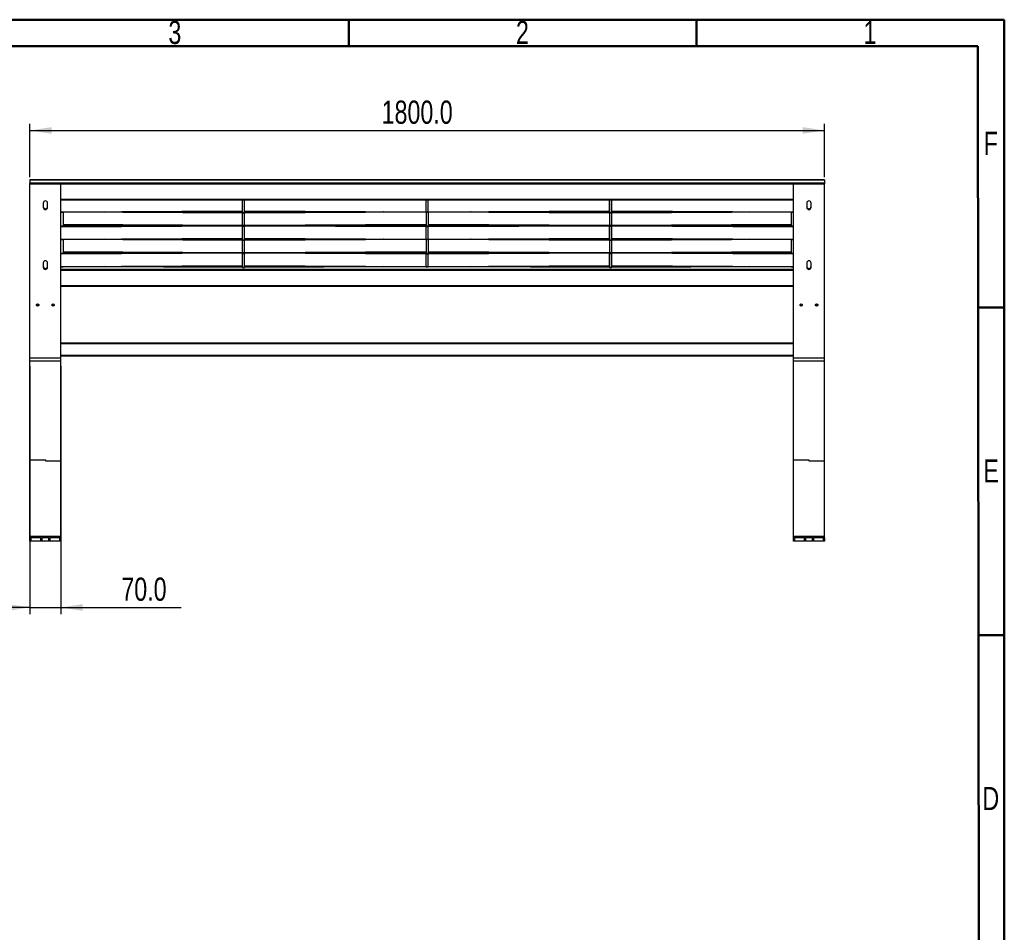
# Model space of a CAD drawing. Header units: millimetres. Extents: x 30 to 8370, y 120 to 5910.
# Tile 18 of 18: x 5306 to 8280, y 3062 to 5820. Entities that reach past the tile are written whole.
import ezdxf

# ---------------------------------------------------------------- set-up
doc = ezdxf.new("R2010")
doc.units = ezdxf.units.MM
doc.header["$LTSCALE"] = 20
doc.layers.add('FORMAT', color=7, linetype='Continuous')
doc.styles.add('SLDTEXTSTYLE0', font='TXT', dxfattribs={"width": 0.605})
doc.styles.add('SLDTEXTSTYLE1', font='TXT', dxfattribs={"width": 0.75})
doc.dimstyles.new('SLDDIMSTYLE1', dxfattribs={"dimtxt": 70, "dimasz": 66.04, "dimexe": 0, "dimexo": 0.0625, "dimgap": 17.5, "dimtad": 1, "dimdec": 1, "dimlfac": 0.75, "dimrnd": 1e-09, "dimzin": 4, "dimdsep": 46, "dimtxsty": 'SLDTEXTSTYLE1', "dimsah": 1, "dimcen": 0.09, "dimadec": 0, "dimazin": 1, "dimtfac": 1, "dimtdec": 1, "dimtofl": 0, "dimtmove": 0, "dimatfit": 3, "dimfxl": 0, "dimfrac": 2, "dimtolj": 1, "dimtzin": 12, "dimarcsym": 0})
doc.dimstyles.new('SLDDIMSTYLE3', dxfattribs={"dimtxt": 70, "dimasz": 66.04, "dimexe": 0, "dimexo": 0.0625, "dimgap": 17.5, "dimtad": 1, "dimdec": 1, "dimlfac": 0.75, "dimrnd": 1e-09, "dimzin": 4, "dimdsep": 46, "dimtxsty": 'SLDTEXTSTYLE1', "dimsah": 1, "dimcen": 0.09, "dimadec": 0, "dimazin": 1, "dimtfac": 1, "dimtdec": 1, "dimtmove": 0, "dimatfit": 0, "dimfxl": 0, "dimfrac": 2, "dimtolj": 1, "dimtzin": 12, "dimarcsym": 0})

# ---------------------------------------------------------------- blocks, each defined once
blk = doc.blocks.new('_D_4')
at = {"layer": 'FORMAT'}
for p, q in [((5336.5, 5343.7), (5336.5, 5505.3)), ((7736.5, 5343.7), (7736.5, 5505.3)), ((5336.5, 5485.3), (7736.5, 5485.3))]:
    blk.add_line(p, q, dxfattribs=at)
for points in [[(5336.5, 5485.3), (5402.5, 5475.1), (5402.5, 5495.4)], [(7736.5, 5485.3), (7670.4, 5495.4), (7670.4, 5475.1)]]:
    blk.add_solid(points, dxfattribs=at)
at = {"layer": 'FORMAT', "insert": (6398.9, 5575.5), "char_height": 70, "attachment_point": 1, "style": 'SLDTEXTSTYLE1'}
blk.add_mtext('1800.0', dxfattribs=at)
blk = doc.blocks.new('_D_5')
at = {"layer": 'FORMAT'}
for p, q in [((5336.5, 4773), (5336.5, 4023.7)), ((5429.8, 4773), (5429.8, 4023.7)), ((5336.5, 4043.7), (5209.5, 4043.7)), ((5336.5, 4043.7), (5429.8, 4043.7)), ((5429.8, 4043.7), (5793.7, 4043.7))]:
    blk.add_line(p, q, dxfattribs=at)
for points in [[(5336.5, 4043.7), (5270.4, 4053.9), (5270.4, 4033.6)], [(5429.8, 4043.7), (5495.8, 4033.6), (5495.8, 4053.9)]]:
    blk.add_solid(points, dxfattribs=at)
at = {"layer": 'FORMAT', "insert": (5612.6, 4133.9), "char_height": 70, "attachment_point": 1, "style": 'SLDTEXTSTYLE1'}
blk.add_mtext('70.0', dxfattribs=at)

msp = doc.modelspace()

# ---------------------------------------------------------------- linework, layer by layer
at = {"color": 7, "linetype": 'Continuous', "lineweight": 50}
for p, q in [((120, 5820), (8280, 5820)), ((6300, 5740), (6300, 5820)), ((7350, 5740), (7350, 5820)), ((8280, 5820), (8280, 120)), ((200, 5740), (8200, 5740)), ((8200, 5740), (8206.5595702, 200)), ((8200, 4950), (8280, 4950)), ((8200, 3960), (8280, 3960))]:
    msp.add_line(p, q, dxfattribs=at)
at = {"color": 7, "linetype": 'Continuous', "lineweight": 25}
for p, q in [((5336.4712424, 5335.7937173), (7736.4712424, 5335.7937173)), ((5336.4712424, 5335.7937173), (5336.4712424, 5327.0657391)), ((5336.4712424, 5335.4580258), (5336.4712424, 5327.4014305)), ((5336.4712424, 5327.0657391), (7736.4712424, 5327.0657391)), ((5336.4712424, 5326.3330678), (5336.4712424, 5327.0657391)), ((5336.4712424, 5326.3330678), (5429.8045757, 5326.3330678)), ((5336.4712424, 5326.3330678), (5336.4712424, 5323.6479312)), ((7736.3209172, 5335.8796174), (5336.6215675, 5335.8796174)), ((5429.8045757, 5326.3330678), (5429.8045757, 5323.6479312)), ((7643.137909, 5326.3330678), (7643.137909, 5323.6479312)), ((7643.137909, 5326.3330678), (7736.4712424, 5326.3330678)), ((7736.4712424, 5335.7937173), (7736.4712424, 5327.0657391)), ((7736.4712424, 5335.4580258), (7736.4712424, 5327.4014305)), ((7736.4712424, 5326.3330678), (7736.4712424, 5327.0657391)), ((7736.4712424, 5326.3330678), (7736.4712424, 5323.6479312)), ((5336.4712424, 5323.6479312), (5429.8045757, 5323.6479312)), ((5336.4712424, 4797.8340885), (5336.4712424, 5323.6479312)), ((5429.8045757, 5323.8135896), (7643.137909, 5323.8135896)), ((5429.8045757, 4797.8340885), (5429.8045757, 5323.6479312)), ((7643.137909, 5323.6479312), (7736.4712424, 5323.6479312)), ((7643.137909, 4797.8340885), (7643.137909, 5323.6479312)), ((7736.4712424, 4797.8340885), (7736.4712424, 5323.6479312)), ((5376.4712424, 5265.5801052), (5376.4712424, 5252.6761439)), ((5389.8045757, 5252.6761439), (5389.8045757, 5265.5801052)), ((5429.8045757, 5277.3597914), (7643.137909, 5277.3597914)), ((5429.8045757, 5275.3645077), (7643.137909, 5275.3645077)), ((5429.8920431, 5238.6642681), (5429.8920431, 5275.3645077)), ((5978.4712424, 5237.3995944), (5978.4712424, 5275.3645077)), ((5985.137909, 5237.3995944), (5985.137909, 5275.3645077)), ((6533.5704446, 5238.6796816), (6533.5704446, 5275.3645077)), ((6539.4595077, 5238.6801609), (6539.4595077, 5275.3645077)), ((7087.137909, 5237.3995944), (7087.137909, 5275.3645077)), ((7093.8045757, 5237.3995944), (7093.8045757, 5275.3645077)), ((7094.1644255, 5241.6875423), (7094.1644255, 5275.3645077)), ((7683.137909, 5265.5801052), (7683.137909, 5252.6761439)), ((7696.4712424, 5252.6761439), (7696.4712424, 5265.5801052)), ((5429.8045757, 5238.5221319), (5429.8628873, 5238.1867616)), ((5429.8246515, 5238.4066688), (5429.8045757, 5238.4066688)), ((5436.4712424, 5237.3995944), (5429.8045757, 5237.3995944)), ((5429.8767139, 5238.184405), (5978.4712424, 5241.2060737)), ((5978.4712424, 5241.6858524), (5429.8920431, 5238.6642681)), ((5436.4712424, 5238.2207278), (5436.4712424, 5237.3995944)), ((5978.6905919, 5235.126277), (5436.4712424, 5238.1128311)), ((5436.4712424, 5237.3995944), (5436.4712424, 5196.1073293)), ((5978.7197477, 5235.9391537), (5500.4816226, 5238.5732981)), ((5978.8363708, 5236.6098943), (5561.4275838, 5238.9089896)), ((5978.8501974, 5236.612251), (5561.6484248, 5238.910206)), ((5978.4712424, 5237.3995944), (5985.137909, 5237.3995944)), ((5978.4712424, 5236.6143383), (5978.4712424, 5237.3995944)), ((5978.6905919, 5197.7051618), (5978.6905919, 5235.126277)), ((5978.7197477, 5235.9391537), (5978.8363708, 5236.6098943)), ((5984.5955371, 5236.6308635), (5978.8450351, 5236.6305784)), ((6533.137909, 5238.1312884), (5984.5951331, 5235.1257114)), ((5984.5951331, 5197.7045962), (5984.5951331, 5235.1257114)), ((6465.4225115, 5238.573299), (5984.5952094, 5235.9387488)), ((5984.5952094, 5235.9387488), (5984.5955144, 5236.6101317)), ((6404.1561823, 5238.9089897), (5984.5955144, 5236.6101317)), ((6403.9341936, 5238.910206), (5984.5955506, 5236.6125646)), ((6533.5704446, 5238.6796816), (5985.137909, 5241.6846546)), ((5985.137909, 5241.2048757), (6533.5704045, 5238.1999029)), ((5985.137909, 5236.6155363), (5985.137909, 5237.3995944)), ((6533.137909, 5238.2022726), (6533.137909, 5237.3995944)), ((6539.8045757, 5237.3995944), (6533.137909, 5237.3995944)), ((6533.137909, 5237.3995944), (6533.137909, 5196.1073293)), ((6533.570391, 5238.181604), (6539.4390699, 5238.181971)), ((6539.4442186, 5238.2002982), (7087.137909, 5241.2012229)), ((7087.137909, 5241.6810018), (6539.4595077, 5238.6801609)), ((6539.8045757, 5238.2022726), (6539.8045757, 5237.3995944)), ((7088.259884, 5235.1261907), (6539.8045757, 5238.1312884)), ((6539.8045757, 5237.3995944), (6539.8045757, 5196.1073293)), ((7088.2889636, 5235.9390683), (6607.5199732, 5238.573299)), ((7088.405282, 5236.6098122), (6668.7863024, 5238.9089897)), ((7088.4072025, 5236.6122343), (6669.0082911, 5238.910206)), ((7087.137909, 5237.3995944), (7093.8045757, 5237.3995944)), ((7087.137909, 5236.6191891), (7087.137909, 5237.3995944)), ((7088.259884, 5197.7050755), (7088.259884, 5235.1261907)), ((7088.2889636, 5235.9390683), (7088.405282, 5236.6098122)), ((7094.1644255, 5236.6309473), (7088.4139237, 5236.6304966)), ((7094.1644255, 5241.6875423), (7093.8045757, 5241.6894304)), ((7093.8045757, 5241.1894929), (7094.1644255, 5241.1894647)), ((7093.8045757, 5236.6309191), (7093.8045757, 5237.3995944)), ((7643.137909, 5238.6637863), (7094.1644255, 5241.6875423)), ((7094.1644255, 5241.2077024), (7094.1644255, 5241.6875423)), ((7094.1644255, 5241.2077636), (7643.137909, 5238.1840076)), ((7094.1644255, 5241.1894807), (7094.1644255, 5241.2077024)), ((7511.2940599, 5238.910206), (7094.1644255, 5236.6126483)), ((7511.514901, 5238.9089896), (7094.1644255, 5236.6102155)), ((7572.4608621, 5238.5732981), (7094.1644255, 5235.9388326)), ((7636.4712424, 5238.1128311), (7094.1644255, 5235.1257952)), ((7094.1644255, 5236.6102155), (7094.1644255, 5236.6309313)), ((7094.1644255, 5235.9388326), (7094.1644255, 5236.6102155)), ((7094.1644255, 5235.1257952), (7094.1644255, 5235.9388326)), ((7094.1644255, 5197.70468), (7094.1644255, 5235.1257952)), ((7636.4712424, 5238.2207278), (7636.4712424, 5237.3995944)), ((7643.137909, 5237.3995944), (7636.4712424, 5237.3995944)), ((7636.4712424, 5237.3995944), (7636.4712424, 5196.1073293)), ((5907.4203383, 5197.617941), (5429.8045757, 5194.9872246)), ((5907.6411794, 5197.6167246), (5429.8045757, 5194.9847918)), ((5436.4712424, 5196.1073293), (5429.8045757, 5196.1073293)), ((5429.8628873, 5194.31373), (5429.8045757, 5194.6491003)), ((5968.5871405, 5197.2810331), (5429.8628873, 5194.31373)), ((5978.4712424, 5196.5224375), (5429.8920431, 5193.5008532)), ((5429.8920431, 5156.0797381), (5429.8920431, 5193.5008532)), ((5978.6905919, 5197.7051618), (5436.4712424, 5200.6917159)), ((5436.4712424, 5200.2119372), (5978.7059211, 5197.2252987)), ((5436.4712424, 5196.1073293), (5436.4712424, 5195.0239447)), ((5978.4712424, 5197.1144037), (5978.4712424, 5197.2265913)), ((5978.4712424, 5197.1144037), (5985.137909, 5197.1144037)), ((5978.4712424, 5196.1073293), (5978.4712424, 5197.1144037)), ((5978.4712424, 5196.1073293), (5985.137909, 5196.1073293)), ((5978.4712424, 5154.8150643), (5978.4712424, 5196.1073293)), ((5978.7110833, 5197.2069713), (5984.5951867, 5197.2065186)), ((6533.137909, 5200.7101733), (5984.5951331, 5197.7045962)), ((5984.5951732, 5197.2248175), (6533.137909, 5200.2303943)), ((5985.137909, 5197.1144037), (5985.137909, 5197.2277913)), ((5985.137909, 5196.1073293), (5985.137909, 5197.1144037)), ((6533.5704446, 5193.5162668), (5985.137909, 5196.5212398)), ((5985.137909, 5154.8150643), (5985.137909, 5196.1073293)), ((6533.5703683, 5194.3293042), (5994.8551515, 5197.281034)), ((6533.5700633, 5195.0006871), (6056.1214807, 5197.6167246)), ((6533.5700271, 5195.0031199), (6056.3434693, 5197.617941)), ((6539.8045757, 5196.1073293), (6533.137909, 5196.1073293)), ((6533.137909, 5196.1073293), (6533.137909, 5195.0054876)), ((6539.3054681, 5195.021052), (6533.5700406, 5195.0214189)), ((6533.5703683, 5194.3293042), (6533.5700633, 5195.0006871)), ((6533.5704446, 5156.0951516), (6533.5704446, 5193.5162668)), ((7016.5990154, 5197.617941), (6539.3121892, 5195.0027897)), ((7016.821004, 5197.6167246), (6539.3141098, 5195.0003676)), ((6539.4304281, 5194.3296237), (6539.3141098, 5195.0003676)), ((7078.0873333, 5197.281034), (6539.4304281, 5194.3296237)), ((7087.137909, 5196.517587), (6539.4595077, 5193.516746)), ((6539.4595077, 5156.0956309), (6539.4595077, 5193.516746)), ((7088.259884, 5197.7050755), (6539.8045757, 5200.7101733)), ((6539.8045757, 5200.2303943), (7088.2751732, 5197.2252128)), ((6539.8045757, 5196.1073293), (6539.8045757, 5195.0054876)), ((7087.137909, 5197.1144037), (7087.137909, 5197.2314441)), ((7087.137909, 5197.1144037), (7093.8045757, 5197.1144037)), ((7087.137909, 5196.1073293), (7087.137909, 5197.1144037)), ((7087.137909, 5196.1073293), (7093.8045757, 5196.1073293)), ((7087.137909, 5154.8150643), (7087.137909, 5196.1073293)), ((7088.2803219, 5197.2068856), (7094.1644255, 5197.2066023)), ((7093.8045757, 5197.1144037), (7093.8045757, 5197.2066197)), ((7093.8045757, 5196.1073293), (7093.8045757, 5197.1144037)), ((7094.1644255, 5196.5241275), (7093.8045757, 5196.5260155)), ((7093.8045757, 5154.8150643), (7093.8045757, 5196.1073293)), ((7636.4712424, 5200.6917159), (7094.1644255, 5197.70468)), ((7094.1644255, 5197.2249013), (7636.4712424, 5200.2119372)), ((7094.1644255, 5197.2248196), (7094.1644255, 5197.70468)), ((7094.1644255, 5197.2066184), (7094.1644255, 5197.2248196)), ((7094.1644255, 5196.5241275), (7094.1644255, 5197.2066184)), ((7643.137909, 5193.5003715), (7094.1644255, 5196.5241275)), ((7094.1644255, 5159.1030123), (7094.1644255, 5196.5241275)), ((7643.137909, 5194.3134088), (7104.3553442, 5197.2810331)), ((7643.137909, 5194.9847918), (7165.3013054, 5197.6167246)), ((7643.137909, 5194.9872246), (7165.5221464, 5197.617941)), ((7643.137909, 5196.1073293), (7636.4712424, 5196.1073293)), ((7636.4712424, 5196.1073293), (7636.4712424, 5195.0239447)), ((5429.8045757, 5155.9376019), (5429.8628873, 5155.6022316)), ((5429.8246515, 5155.8221387), (5429.8045757, 5155.8221387)), ((5436.4712424, 5154.8150643), (5429.8045757, 5154.8150643)), ((5429.8767139, 5155.5998749), (5978.4712424, 5158.6215436)), ((5978.4712424, 5159.1013223), (5429.8920431, 5156.0797381)), ((5436.4712424, 5155.6361977), (5436.4712424, 5154.8150643)), ((5978.6905919, 5152.5417469), (5436.4712424, 5155.528301)), ((5436.4712424, 5154.8150643), (5436.4712424, 5113.5227993)), ((5978.7197477, 5153.3546237), (5500.4816226, 5155.9887681)), ((5978.8363708, 5154.0253643), (5561.4275838, 5156.3244595)), ((5978.8382965, 5154.0277865), (5561.6484248, 5156.3256759)), ((5978.4712424, 5154.8150643), (5985.137909, 5154.8150643)), ((5978.4712424, 5154.0298082), (5978.4712424, 5154.8150643)), ((5978.6905919, 5115.1206317), (5978.6905919, 5152.5417469)), ((5978.7197477, 5153.3546237), (5978.8363708, 5154.0253643)), ((5984.5955371, 5154.0463335), (5978.8450351, 5154.0460484)), ((6533.137909, 5155.5467584), (5984.5951331, 5152.5411814)), ((5984.5951331, 5115.1200662), (5984.5951331, 5152.5411814)), ((6465.4225115, 5155.988769), (5984.5952094, 5153.3542188)), ((5984.5952094, 5153.3542188), (5984.5955144, 5154.0256017)), ((6404.1561823, 5156.3244596), (5984.5955144, 5154.0256017)), ((6403.9341936, 5156.3256759), (5984.5955506, 5154.0280345)), ((6533.5704446, 5156.0951516), (5985.137909, 5159.1001246)), ((5985.137909, 5158.6203456), (6533.5704045, 5155.6153729)), ((5985.137909, 5154.0310062), (5985.137909, 5154.8150643)), ((6533.137909, 5155.6177426), (6533.137909, 5154.8150643)), ((6539.8045757, 5154.8150643), (6533.137909, 5154.8150643)), ((6533.137909, 5154.8150643), (6533.137909, 5113.5227993)), ((6533.570391, 5155.5970739), (6539.4390699, 5155.5974409)), ((6539.4442186, 5155.6157681), (7087.137909, 5158.6166928)), ((7087.137909, 5159.0964718), (6539.4595077, 5156.0956309)), ((6539.8045757, 5155.6177426), (6539.8045757, 5154.8150643)), ((7088.259884, 5152.5416606), (6539.8045757, 5155.5467584)), ((6539.8045757, 5154.8150643), (6539.8045757, 5113.5227993)), ((7088.2889636, 5153.3545383), (6607.5199732, 5155.988769)), ((7088.405282, 5154.0252822), (6668.7863024, 5156.3244596)), ((7088.4072025, 5154.0277043), (6669.0082911, 5156.3256759)), ((7087.137909, 5154.8150643), (7093.8045757, 5154.8150643)), ((7087.137909, 5154.034659), (7087.137909, 5154.8150643)), ((7088.259884, 5115.1205455), (7088.259884, 5152.5416606)), ((7088.2889636, 5153.3545383), (7088.405282, 5154.0252822)), ((7094.1644255, 5154.0464172), (7088.4139237, 5154.0459666)), ((7094.1644255, 5159.1030123), (7093.8045757, 5159.1049003)), ((7093.8045757, 5158.6049628), (7094.1644255, 5158.6049346)), ((7093.8045757, 5154.046389), (7093.8045757, 5154.8150643)), ((7643.137909, 5156.0792563), (7094.1644255, 5159.1030123)), ((7094.1644255, 5158.6231723), (7094.1644255, 5159.1030123)), ((7094.1644255, 5158.6232336), (7643.137909, 5155.5994776)), ((7094.1644255, 5158.6049506), (7094.1644255, 5158.6231723)), ((7511.2940599, 5156.3256759), (7094.1644255, 5154.0281183)), ((7511.514901, 5156.3244595), (7094.1644255, 5154.0256855)), ((7572.4608621, 5155.9887681), (7094.1644255, 5153.3543025)), ((7636.4712424, 5155.528301), (7094.1644255, 5152.5412652)), ((7094.1644255, 5154.0256855), (7094.1644255, 5154.0464012)), ((7094.1644255, 5153.3543025), (7094.1644255, 5154.0256855)), ((7094.1644255, 5152.5412652), (7094.1644255, 5153.3543025)), ((7094.1644255, 5115.12015), (7094.1644255, 5152.5412652)), ((7636.4712424, 5155.6361977), (7636.4712424, 5154.8150643)), ((7643.137909, 5154.8150643), (7636.4712424, 5154.8150643)), ((7636.4712424, 5154.8150643), (7636.4712424, 5113.5227993)), ((5978.6905919, 5115.1206317), (5436.4712424, 5118.1071859)), ((5436.4712424, 5117.6274072), (5978.7059211, 5114.6407686)), ((6533.137909, 5118.1256432), (5984.5951331, 5115.1200662)), ((5984.5951732, 5114.6402875), (6533.137909, 5117.6458643)), ((7088.259884, 5115.1205455), (6539.8045757, 5118.1256432)), ((6539.8045757, 5117.6458643), (7088.2751732, 5114.6406827)), ((7636.4712424, 5118.1071859), (7094.1644255, 5115.12015)), ((7094.1644255, 5114.6403713), (7636.4712424, 5117.6274072)), ((5907.4203383, 5115.0334109), (5429.8045757, 5112.4026945)), ((5907.6411794, 5115.0321945), (5429.8045757, 5112.4002617)), ((5436.4712424, 5113.5227993), (5429.8045757, 5113.5227993)), ((5429.8628873, 5111.7292), (5429.8045757, 5112.0645703)), ((5968.5871405, 5114.696503), (5429.8628873, 5111.7292)), ((5978.4712424, 5113.9379075), (5429.8920431, 5110.9163232)), ((5429.8920431, 5073.495208), (5429.8920431, 5110.9163232)), ((5436.4712424, 5113.5227993), (5436.4712424, 5112.4394147)), ((5978.4712424, 5114.5298737), (5978.4712424, 5114.6420612)), ((5978.4712424, 5114.5298737), (5985.137909, 5114.5298737)), ((5978.4712424, 5113.5227993), (5978.4712424, 5114.5298737)), ((5978.4712424, 5113.5227993), (5985.137909, 5113.5227993)), ((5978.4712424, 5070.940151), (5978.4712424, 5113.5227993)), ((5978.7110833, 5114.6224412), (5984.5951867, 5114.6219885)), ((5985.137909, 5114.5298737), (5985.137909, 5114.6432612)), ((5985.137909, 5113.5227993), (5985.137909, 5114.5298737)), ((6533.5704446, 5110.9317367), (5985.137909, 5113.9367097)), ((5985.137909, 5070.940151), (5985.137909, 5113.5227993)), ((6533.5703683, 5111.7447741), (5994.8551515, 5114.696504)), ((6533.5700633, 5112.4161571), (6056.1214807, 5115.0321946)), ((6533.5700271, 5112.4185899), (6056.3434693, 5115.0334109)), ((6539.8045757, 5113.5227993), (6533.137909, 5113.5227993)), ((6533.137909, 5113.5227993), (6533.137909, 5112.4209576)), ((6539.3054681, 5112.4365219), (6533.5700406, 5112.4368888)), ((6533.5703683, 5111.7447741), (6533.5700633, 5112.4161571)), ((6533.5704446, 5073.5106216), (6533.5704446, 5110.9317367)), ((7016.5990154, 5115.0334109), (6539.3121892, 5112.4182597)), ((7016.821004, 5115.0321946), (6539.3141098, 5112.4158376)), ((6539.4304281, 5111.7450936), (6539.3141098, 5112.4158376)), ((7078.0873333, 5114.696504), (6539.4304281, 5111.7450936)), ((7087.137909, 5113.9330569), (6539.4595077, 5110.932216)), ((6539.4595077, 5073.5111008), (6539.4595077, 5110.932216)), ((6539.8045757, 5113.5227993), (6539.8045757, 5112.4209576)), ((7087.137909, 5114.5298737), (7087.137909, 5114.646914)), ((7087.137909, 5114.5298737), (7093.8045757, 5114.5298737)), ((7087.137909, 5113.5227993), (7087.137909, 5114.5298737)), ((7087.137909, 5113.5227993), (7093.8045757, 5113.5227993)), ((7087.137909, 5070.940151), (7087.137909, 5113.5227993)), ((7088.2803219, 5114.6223555), (7094.1644255, 5114.6220723)), ((7093.8045757, 5114.5298737), (7093.8045757, 5114.6220896)), ((7093.8045757, 5113.5227993), (7093.8045757, 5114.5298737)), ((7094.1644255, 5113.9395974), (7093.8045757, 5113.9414855)), ((7093.8045757, 5070.940151), (7093.8045757, 5113.5227993)), ((7094.1644255, 5114.6402896), (7094.1644255, 5115.12015)), ((7094.1644255, 5114.6220883), (7094.1644255, 5114.6402896)), ((7094.1644255, 5113.9395974), (7094.1644255, 5114.6265756)), ((7643.137909, 5110.9158414), (7094.1644255, 5113.9395974)), ((7094.1644255, 5076.5184823), (7094.1644255, 5113.9395974)), ((7643.137909, 5111.7288788), (7104.3553442, 5114.696503)), ((7643.137909, 5112.4002617), (7165.3013054, 5115.0321945)), ((7643.137909, 5112.4026945), (7165.5221464, 5115.0334109)), ((7643.137909, 5113.5227993), (7636.4712424, 5113.5227993)), ((7636.4712424, 5113.5227993), (7636.4712424, 5112.4394147)), ((5376.4712424, 5084.9246465), (5376.4712424, 5072.0206852)), ((5389.8045757, 5072.0206852), (5389.8045757, 5084.9246465)), ((5429.8045757, 5073.3530718), (5429.8628873, 5073.0177015)), ((5436.4712424, 5071.9472254), (5429.8045757, 5071.9472254)), ((5429.8045757, 5066.4083161), (7643.137909, 5066.4083161)), ((5429.8045757, 5063.1561666), (7643.137909, 5063.1561666)), ((5429.8767139, 5073.0153449), (5978.4712424, 5076.0370136)), ((5978.4712424, 5076.5167923), (5429.8920431, 5073.495208)), ((5436.4712424, 5073.0516677), (5436.4712424, 5071.9472254)), ((5978.7197477, 5070.7700937), (5500.4816226, 5073.404238)), ((5978.4712424, 5071.4428454), (5561.4275838, 5073.7399295)), ((5814.9425142, 5075.1362944), (5978.4712424, 5075.1362944)), ((5978.4712424, 5075.2221945), (5830.5379785, 5075.2221945)), ((5978.4712424, 5070.940151), (5985.137909, 5070.940151)), ((5978.7197477, 5070.7700937), (5978.7493159, 5070.940151)), ((6465.4225115, 5073.4042389), (5984.5952094, 5070.7696887)), ((5984.5952094, 5070.7696887), (5984.5952868, 5070.940151)), ((6533.5704446, 5073.5106216), (5985.137909, 5076.5155946)), ((5985.137909, 5076.0358156), (6533.5704045, 5073.0308428)), ((6133.6305225, 5075.2221945), (5985.137909, 5075.2221945)), ((5985.137909, 5075.1362944), (6149.3080049, 5075.1362944)), ((6404.1561823, 5073.7399296), (5985.137909, 5071.4440435)), ((6533.137909, 5073.0332126), (6533.137909, 5071.9472254)), ((6539.8045757, 5071.9472254), (6533.137909, 5071.9472254)), ((6533.570391, 5073.0125439), (6539.4390699, 5073.0129109)), ((6539.4442186, 5073.0312381), (7087.137909, 5076.0321628)), ((7087.137909, 5076.5119418), (6539.4595077, 5073.5111008)), ((6539.8045757, 5073.0332126), (6539.8045757, 5071.9472254)), ((7088.2889636, 5070.7700082), (6607.5199732, 5073.4042389)), ((7087.137909, 5071.4476963), (6668.7863024, 5073.7399296)), ((6923.6344798, 5075.1362944), (7087.137909, 5075.1362944)), ((7087.137909, 5075.2221945), (6939.3119622, 5075.2221945)), ((7087.137909, 5070.940151), (7093.8045757, 5070.940151)), ((7088.2889636, 5070.7700082), (7088.3184693, 5070.940151)), ((7094.1644255, 5076.5184823), (7093.8045757, 5076.5203703)), ((7093.8045757, 5076.0204328), (7094.1644255, 5076.0204046)), ((7242.4045063, 5075.2221945), (7093.8045757, 5075.2221945)), ((7093.8045757, 5075.1362944), (7257.9999705, 5075.1362944)), ((7094.1644255, 5071.4411554), (7093.8045757, 5071.4392769)), ((7643.137909, 5073.4947263), (7094.1644255, 5076.5184823)), ((7094.1644255, 5076.0386423), (7094.1644255, 5076.5184823)), ((7094.1644255, 5076.0387036), (7643.137909, 5073.0149476)), ((7094.1644255, 5076.0204206), (7094.1644255, 5076.0386423)), ((7511.514901, 5073.7399295), (7094.1644255, 5071.4411554)), ((7572.4608621, 5073.404238), (7094.1644255, 5070.7697725)), ((7094.1644255, 5070.7697725), (7094.1644255, 5071.4411554)), ((7636.4712424, 5073.0516677), (7636.4712424, 5071.9472254)), ((7643.137909, 5071.9472254), (7636.4712424, 5071.9472254)), ((7683.137909, 5084.9246465), (7683.137909, 5072.0206852)), ((7696.4712424, 5072.0206852), (7696.4712424, 5084.9246465)), ((5429.8045757, 5016.7023685), (7643.137909, 5016.7023685)), ((5429.8045757, 5014.7070848), (7643.137909, 5014.7070848)), ((5429.8045757, 4843.7134904), (7643.137909, 4843.7134904)), ((5429.8045757, 4841.0468237), (7643.137909, 4841.0468237)), ((5336.4712424, 4797.8340885), (5429.8045757, 4797.8340885)), ((5336.4712424, 4789.1859688), (5336.4712424, 4797.8340885)), ((5336.4712424, 4789.1859688), (5429.8045757, 4789.1859688)), ((5336.4712424, 4489.3928095), (5336.4712424, 4789.1859688)), ((5429.8045757, 4806.3801571), (7643.137909, 4806.3801571)), ((5429.8045757, 4803.7134904), (7643.137909, 4803.7134904)), ((5429.8045757, 4789.1859688), (5429.8045757, 4797.8340885)), ((5429.8045757, 4487.1554807), (5429.8045757, 4789.1859688)), ((7643.137909, 4797.8340885), (7736.4712424, 4797.8340885)), ((7643.137909, 4789.1859688), (7643.137909, 4797.8340885)), ((7643.137909, 4789.1859688), (7736.4712424, 4789.1859688)), ((7643.137909, 4489.3928095), (7643.137909, 4789.1859688)), ((7736.4712424, 4789.1859688), (7736.4712424, 4797.8340885)), ((7736.4712424, 4487.1554807), (7736.4712424, 4789.1859688)), ((5336.4712424, 4489.3928095), (5383.137909, 4489.3928095)), ((5336.4712424, 4258.0329613), (5336.4712424, 4489.3928095)), ((5383.137909, 4489.3928095), (5383.137909, 4488.2856847)), ((5383.137909, 4488.2856847), (5383.137909, 4487.1554807)), ((5383.137909, 4487.1554807), (5429.8045757, 4487.1554807)), ((5429.8045757, 4258.0329613), (5429.8045757, 4487.1554807)), ((7643.137909, 4489.3928095), (7689.8045757, 4489.3928095)), ((7643.137909, 4258.0329613), (7643.137909, 4489.3928095)), ((7689.8045757, 4489.3928095), (7689.8045757, 4488.2856847)), ((7689.8045757, 4488.2856847), (7689.8045757, 4487.1554807)), ((7689.8045757, 4487.1554807), (7736.4712424, 4487.1554807)), ((7736.4712424, 4258.0329613), (7736.4712424, 4487.1554807)), ((5429.8045757, 4258.0329613), (5336.4712424, 4258.0329613)), ((5336.4712424, 4254.375491), (5336.4712424, 4258.0329613)), ((5336.4712424, 4243.7088244), (5336.4712424, 4254.375491)), ((5336.4712424, 4254.375491), (5339.137909, 4254.375491)), ((5339.137909, 4254.375491), (5339.137909, 4243.7088244)), ((5369.8045757, 4254.375491), (5339.137909, 4254.375491)), ((5369.8045757, 4243.7088244), (5369.8045757, 4254.375491)), ((5369.8045757, 4254.375491), (5372.4712424, 4254.375491)), ((5372.4712424, 4254.375491), (5372.4712424, 4243.7088244)), ((5393.8045757, 4254.375491), (5372.4712424, 4254.375491)), ((5393.8045757, 4243.7088244), (5393.8045757, 4254.375491)), ((5393.8045757, 4254.375491), (5396.4712424, 4254.375491)), ((5396.4712424, 4254.375491), (5396.4712424, 4243.7088244)), ((5427.137909, 4254.375491), (5396.4712424, 4254.375491)), ((5427.137909, 4243.7088244), (5427.137909, 4254.375491)), ((5427.137909, 4254.375491), (5429.8045757, 4254.375491)), ((5429.8045757, 4254.375491), (5429.8045757, 4258.0329613)), ((5429.8045757, 4254.375491), (5429.8045757, 4243.7088244)), ((7736.4712424, 4258.0329613), (7643.137909, 4258.0329613)), ((7643.137909, 4254.375491), (7643.137909, 4258.0329613)), ((7643.137909, 4243.7088244), (7643.137909, 4254.375491)), ((7643.137909, 4254.375491), (7645.8045757, 4254.375491)), ((7645.8045757, 4254.375491), (7645.8045757, 4243.7088244)), ((7676.4712424, 4254.375491), (7645.8045757, 4254.375491)), ((7676.4712424, 4243.7088244), (7676.4712424, 4254.375491)), ((7676.4712424, 4254.375491), (7679.137909, 4254.375491)), ((7679.137909, 4254.375491), (7679.137909, 4243.7088244)), ((7700.4712424, 4254.375491), (7679.137909, 4254.375491)), ((7700.4712424, 4243.7088244), (7700.4712424, 4254.375491)), ((7700.4712424, 4254.375491), (7703.137909, 4254.375491)), ((7703.137909, 4254.375491), (7703.137909, 4243.7088244)), ((7733.8045757, 4254.375491), (7703.137909, 4254.375491)), ((7733.8045757, 4243.7088244), (7733.8045757, 4254.375491)), ((7733.8045757, 4254.375491), (7736.4712424, 4254.375491)), ((7736.4712424, 4254.375491), (7736.4712424, 4258.0329613)), ((7736.4712424, 4254.375491), (7736.4712424, 4243.7088244)), ((5339.137909, 4243.7088244), (5336.4712424, 4243.7088244)), ((5369.8045757, 4243.7088244), (5339.137909, 4243.7088244)), ((5372.4712424, 4243.7088244), (5369.8045757, 4243.7088244)), ((5393.8045757, 4243.7088244), (5372.4712424, 4243.7088244)), ((5396.4712424, 4243.7088244), (5393.8045757, 4243.7088244)), ((5427.137909, 4243.7088244), (5396.4712424, 4243.7088244)), ((5429.8045757, 4243.7088244), (5427.137909, 4243.7088244)), ((7645.8045757, 4243.7088244), (7643.137909, 4243.7088244)), ((7676.4712424, 4243.7088244), (7645.8045757, 4243.7088244)), ((7679.137909, 4243.7088244), (7676.4712424, 4243.7088244)), ((7700.4712424, 4243.7088244), (7679.137909, 4243.7088244)), ((7703.137909, 4243.7088244), (7700.4712424, 4243.7088244)), ((7733.8045757, 4243.7088244), (7703.137909, 4243.7088244)), ((7736.4712424, 4243.7088244), (7733.8045757, 4243.7088244))]:
    msp.add_line(p, q, dxfattribs=at)
at = {"color": 7, "linetype": 'Continuous', "lineweight": 25, "flags": 128}
for points in [[(5429.8628873, 5238.1867616), (5429.8685753, 5238.166445), (5429.8740447, 5238.1717036), (5429.8790854, 5238.2023351), (5429.8835035, 5238.2571626), (5429.8871294, 5238.3340789), (5429.8898237, 5238.4301282), (5429.8914828, 5238.5416195), (5429.8920431, 5238.6642681)], [(5984.5951331, 5235.1257114), (5983.8571369, 5235.1222348), (5983.1190764, 5235.1197716), (5982.3809736, 5235.1183219), (5981.6428502, 5235.1178858), (5980.9047285, 5235.1184633), (5980.1666302, 5235.1200544), (5979.4285773, 5235.122659), (5978.6905919, 5235.126277)], [(5984.5952094, 5235.9387488), (5983.8608493, 5235.9352696), (5983.1264248, 5235.9327988), (5982.3919576, 5235.9313365), (5981.6574698, 5235.9308829), (5980.922983, 5235.9314378), (5980.1885191, 5235.9330013), (5979.4541001, 5235.9355733), (5978.7197477, 5235.9391537)], [(5978.8363708, 5236.6098943), (5978.8420588, 5236.6302109), (5978.8451174, 5236.630482)], [(5984.5955144, 5236.6101317), (5983.8756987, 5236.6066421), (5983.1558181, 5236.6041409), (5982.4358939, 5236.6026283), (5981.7159478, 5236.6021043), (5980.996001, 5236.602569), (5980.2760749, 5236.6040222), (5979.5561911, 5236.606464), (5978.8363708, 5236.6098943)], [(5984.5951331, 5235.1257114), (5984.5951346, 5235.2548072), (5984.5951389, 5235.3853921), (5984.595146, 5235.5124478), (5984.5951554, 5235.6310917), (5984.595167, 5235.7367643), (5984.5951802, 5235.8254047), (5984.5951945, 5235.8936065), (5984.5952094, 5235.9387488)], [(5984.5955144, 5236.6101317), (5984.5955293, 5236.6304796), (5984.5955371, 5236.6308475)], [(5984.5955371, 5236.6308475), (5984.5955436, 5236.6252512), (5984.5955506, 5236.6126258)], [(6533.570391, 5238.18162), (6533.5703975, 5238.1872163), (6533.5704045, 5238.1998212)], [(6533.5704045, 5238.1998212), (6533.5704107, 5238.21782), (6533.5704222, 5238.2726231), (6533.5704317, 5238.3495195), (6533.5704388, 5238.445554), (6533.5704431, 5238.5570361), (6533.5704446, 5238.6796816)], [(6539.4595077, 5238.6801609), (6538.7234556, 5238.6765723), (6537.9873368, 5238.6739917), (6537.2511732, 5238.6724194), (6536.5149865, 5238.6718554), (6535.7787985, 5238.6722996), (6535.042631, 5238.6737521), (6534.3065058, 5238.6762128), (6533.5704446, 5238.6796816)], [(6539.4390838, 5238.1819869), (6539.4415564, 5238.1875969), (6539.4442087, 5238.2002368)], [(7094.1644255, 5235.1257952), (7093.4264309, 5235.1222973), (7092.6883715, 5235.1198129), (7091.9502693, 5235.1183419), (7091.2121462, 5235.1178846), (7090.4740242, 5235.1184408), (7089.7359252, 5235.1200106), (7088.9978711, 5235.1225939), (7088.259884, 5235.1261907)], [(7094.1644255, 5235.9388326), (7093.430067, 5235.9353322), (7092.6956436, 5235.9328402), (7091.9611771, 5235.9313568), (7091.2266895, 5235.930882), (7090.4922024, 5235.9314158), (7089.7577379, 5235.9329581), (7089.0233177, 5235.935509), (7088.2889636, 5235.9390683)], [(7088.405282, 5236.6098122), (7088.4109552, 5236.630129), (7088.4140057, 5236.6304002)], [(7094.1644255, 5236.6102155), (7093.4446113, 5236.6067051), (7092.7247318, 5236.6041832), (7092.0048084, 5236.6026499), (7091.2848625, 5236.6021052), (7090.5649155, 5236.6025491), (7089.8449888, 5236.6039816), (7089.1251038, 5236.6064027), (7088.405282, 5236.6098122)], [(5984.5951331, 5197.7045962), (5983.8571369, 5197.7011196), (5983.1190764, 5197.6986564), (5982.3809736, 5197.6972068), (5981.6428502, 5197.6967707), (5980.9047285, 5197.6973482), (5980.1666302, 5197.6989392), (5979.4285773, 5197.7015438), (5978.6905919, 5197.7051618)], [(5978.7110693, 5197.2069872), (5978.7085902, 5197.2125973), (5978.705931, 5197.2252373)], [(5984.5951732, 5197.2247358), (5984.595167, 5197.2427346), (5984.5951554, 5197.2975377), (5984.595146, 5197.3744341), (5984.5951389, 5197.4704686), (5984.5951346, 5197.5819507), (5984.5951331, 5197.7045962)], [(5984.5951867, 5197.2065346), (5984.5951802, 5197.2121308), (5984.5951732, 5197.2247358)], [(6533.5700633, 5195.0006871), (6533.5700484, 5195.021035), (6533.5700406, 5195.0214029)], [(6539.3141098, 5195.0003676), (6538.5961753, 5194.9969657), (6537.8781779, 5194.9945471), (6537.160139, 5194.9931119), (6536.4420796, 5194.9926601), (6535.7240211, 5194.9931917), (6535.0059847, 5194.9947068), (6534.2879917, 5194.9972053), (6533.5700633, 5195.0006871)], [(6539.4304281, 5194.3296237), (6538.6979995, 5194.3260724), (6537.9655051, 5194.3235242), (6537.2329664, 5194.3219793), (6536.5004051, 5194.3214377), (6535.767843, 5194.3218995), (6535.0353017, 5194.3233645), (6534.3028029, 5194.3258327), (6533.5703683, 5194.3293042)], [(6533.5704446, 5193.5162668), (6533.5704431, 5193.6453625), (6533.5704388, 5193.7759474), (6533.5704317, 5193.9030032), (6533.5704222, 5194.021647), (6533.5704107, 5194.1273197), (6533.5703975, 5194.2159601), (6533.5703832, 5194.2841619), (6533.5703683, 5194.3293042)], [(6539.4595077, 5193.516746), (6538.7234556, 5193.5131574), (6537.9873368, 5193.5105769), (6537.2511732, 5193.5090046), (6536.5149865, 5193.5084405), (6535.7787985, 5193.5088847), (6535.042631, 5193.5103372), (6534.3065058, 5193.5127979), (6533.5704446, 5193.5162668)], [(6539.3141098, 5195.0003676), (6539.3084366, 5195.0206843), (6539.3053864, 5195.020956)], [(7094.1644255, 5197.70468), (7093.4264309, 5197.7011821), (7092.6883715, 5197.6986977), (7091.9502693, 5197.6972268), (7091.2121462, 5197.6967694), (7090.4740242, 5197.6973256), (7089.7359252, 5197.6988954), (7088.9978711, 5197.7014787), (7088.259884, 5197.7050755)], [(7088.280308, 5197.2069015), (7088.2778354, 5197.2125115), (7088.2751831, 5197.2251514)], [(5429.8628873, 5155.6022316), (5429.8685753, 5155.581915), (5429.8740447, 5155.5871735), (5429.8790854, 5155.6178051), (5429.8835035, 5155.6726325), (5429.8871294, 5155.7495488), (5429.8898237, 5155.8455982), (5429.8914828, 5155.9570894), (5429.8920431, 5156.0797381)], [(5984.5951331, 5152.5411814), (5983.8571369, 5152.5377047), (5983.1190764, 5152.5352416), (5982.3809736, 5152.5337919), (5981.6428502, 5152.5333558), (5980.9047285, 5152.5339333), (5980.1666302, 5152.5355243), (5979.4285773, 5152.5381289), (5978.6905919, 5152.5417469)], [(5984.5952094, 5153.3542188), (5983.8608493, 5153.3507395), (5983.1264248, 5153.3482687), (5982.3919576, 5153.3468065), (5981.6574698, 5153.3463528), (5980.922983, 5153.3469077), (5980.1885191, 5153.3484712), (5979.4541001, 5153.3510432), (5978.7197477, 5153.3546237)], [(5978.8363708, 5154.0253643), (5978.8420588, 5154.0456809), (5978.8451174, 5154.0459519)], [(5984.5955144, 5154.0256017), (5983.8756987, 5154.022112), (5983.1558181, 5154.0196109), (5982.4358939, 5154.0180983), (5981.7159478, 5154.0175743), (5980.996001, 5154.0180389), (5980.2760749, 5154.0194922), (5979.5561911, 5154.021934), (5978.8363708, 5154.0253643)], [(5984.5951331, 5152.5411814), (5984.5951346, 5152.6702771), (5984.5951389, 5152.800862), (5984.595146, 5152.9279178), (5984.5951554, 5153.0465616), (5984.595167, 5153.1522343), (5984.5951802, 5153.2408747), (5984.5951945, 5153.3090765), (5984.5952094, 5153.3542188)], [(5984.5955144, 5154.0256017), (5984.5955293, 5154.0459496), (5984.5955371, 5154.0463175)], [(5984.5955371, 5154.0463175), (5984.5955436, 5154.0407212), (5984.5955506, 5154.0280958)], [(6533.570391, 5155.5970899), (6533.5703975, 5155.6026862), (6533.5704045, 5155.6152912)], [(6533.5704045, 5155.6152912), (6533.5704107, 5155.63329), (6533.5704222, 5155.6880931), (6533.5704317, 5155.7649894), (6533.5704388, 5155.861024), (6533.5704431, 5155.9725061), (6533.5704446, 5156.0951516)], [(6539.4595077, 5156.0956309), (6538.7234556, 5156.0920422), (6537.9873368, 5156.0894617), (6537.2511732, 5156.0878894), (6536.5149865, 5156.0873253), (6535.7787985, 5156.0877696), (6535.042631, 5156.0892221), (6534.3065058, 5156.0916828), (6533.5704446, 5156.0951516)], [(6539.4390838, 5155.5974569), (6539.4415564, 5155.6030668), (6539.4442087, 5155.6157068)], [(7094.1644255, 5152.5412652), (7093.4264309, 5152.5377673), (7092.6883715, 5152.5352828), (7091.9502693, 5152.5338119), (7091.2121462, 5152.5333545), (7090.4740242, 5152.5339108), (7089.7359252, 5152.5354806), (7088.9978711, 5152.5380639), (7088.259884, 5152.5416606)], [(7094.1644255, 5153.3543025), (7093.430067, 5153.3508021), (7092.6956436, 5153.3483102), (7091.9611771, 5153.3468268), (7091.2266895, 5153.346352), (7090.4922024, 5153.3468857), (7089.7577379, 5153.3484281), (7089.0233177, 5153.3509789), (7088.2889636, 5153.3545383)], [(7088.405282, 5154.0252822), (7088.4109552, 5154.0455989), (7088.4140057, 5154.0458701)], [(7094.1644255, 5154.0256855), (7093.4446113, 5154.0221751), (7092.7247318, 5154.0196532), (7092.0048084, 5154.0181199), (7091.2848625, 5154.0175751), (7090.5649155, 5154.018019), (7089.8449888, 5154.0194516), (7089.1251038, 5154.0218726), (7088.405282, 5154.0252822)], [(5984.5951331, 5115.1200662), (5983.8571369, 5115.1165896), (5983.1190764, 5115.1141264), (5982.3809736, 5115.1126767), (5981.6428502, 5115.1122406), (5980.9047285, 5115.1128181), (5980.1666302, 5115.1144092), (5979.4285773, 5115.1170137), (5978.6905919, 5115.1206317)], [(5978.7110693, 5114.6224572), (5978.7085902, 5114.6280672), (5978.705931, 5114.6407073)], [(5984.5951732, 5114.6402058), (5984.595167, 5114.6582046), (5984.5951554, 5114.7130077), (5984.595146, 5114.789904), (5984.5951389, 5114.8859385), (5984.5951346, 5114.9974207), (5984.5951331, 5115.1200662)], [(5984.5951867, 5114.6220045), (5984.5951802, 5114.6276008), (5984.5951732, 5114.6402058)], [(6533.5700633, 5112.4161571), (6533.5700484, 5112.436505), (6533.5700406, 5112.4368728)], [(6539.3141098, 5112.4158376), (6538.5961753, 5112.4124356), (6537.8781779, 5112.410017), (6537.160139, 5112.4085818), (6536.4420796, 5112.40813), (6535.7240211, 5112.4086617), (6535.0059847, 5112.4101768), (6534.2879917, 5112.4126753), (6533.5700633, 5112.4161571)], [(6539.4304281, 5111.7450936), (6538.6979995, 5111.7415423), (6537.9655051, 5111.7389942), (6537.2329664, 5111.7374493), (6536.5004051, 5111.7369077), (6535.767843, 5111.7373694), (6535.0353017, 5111.7388344), (6534.3028029, 5111.7413027), (6533.5703683, 5111.7447741)], [(6533.5704446, 5110.9317367), (6533.5704431, 5111.0608325), (6533.5704388, 5111.1914174), (6533.5704317, 5111.3184731), (6533.5704222, 5111.437117), (6533.5704107, 5111.5427896), (6533.5703975, 5111.63143), (6533.5703832, 5111.6996319), (6533.5703683, 5111.7447741)], [(6539.4595077, 5110.932216), (6538.7234556, 5110.9286273), (6537.9873368, 5110.9260468), (6537.2511732, 5110.9244745), (6536.5149865, 5110.9239105), (6535.7787985, 5110.9243547), (6535.042631, 5110.9258072), (6534.3065058, 5110.9282679), (6533.5704446, 5110.9317367)], [(6539.3141098, 5112.4158376), (6539.3084366, 5112.4361543), (6539.3053864, 5112.4364259)], [(7094.1644255, 5115.12015), (7093.4264309, 5115.1166521), (7092.6883715, 5115.1141676), (7091.9502693, 5115.1126967), (7091.2121462, 5115.1122394), (7090.4740242, 5115.1127956), (7089.7359252, 5115.1143654), (7088.9978711, 5115.1169487), (7088.259884, 5115.1205455)], [(7088.280308, 5114.6223715), (7088.2778354, 5114.6279814), (7088.2751831, 5114.6406214)], [(5429.8628873, 5073.0177015), (5429.8685753, 5072.997385), (5429.8740447, 5073.0026435), (5429.8790854, 5073.0332751), (5429.8835035, 5073.0881025), (5429.8871294, 5073.1650188), (5429.8898237, 5073.2610681), (5429.8914828, 5073.3725594), (5429.8920431, 5073.495208)], [(5984.5952094, 5070.7696887), (5983.8608493, 5070.7662095), (5983.1264248, 5070.7637387), (5982.3919576, 5070.7622765), (5981.6574698, 5070.7618228), (5980.922983, 5070.7623777), (5980.1885191, 5070.7639412), (5979.4541001, 5070.7665132), (5978.7197477, 5070.7700937)], [(6533.570391, 5073.0125599), (6533.5703975, 5073.0181562), (6533.5704045, 5073.0307612)], [(6533.5704045, 5073.0307612), (6533.5704107, 5073.04876), (6533.5704222, 5073.1035631), (6533.5704317, 5073.1804594), (6533.5704388, 5073.2764939), (6533.5704431, 5073.387976), (6533.5704446, 5073.5106216)], [(6539.4595077, 5073.5111008), (6538.7234556, 5073.5075122), (6537.9873368, 5073.5049317), (6537.2511732, 5073.5033594), (6536.5149865, 5073.5027953), (6535.7787985, 5073.5032395), (6535.042631, 5073.504692), (6534.3065058, 5073.5071527), (6533.5704446, 5073.5106216)], [(6539.4390838, 5073.0129268), (6539.4415564, 5073.0185368), (6539.4442087, 5073.0311768)], [(7094.1644255, 5070.7697725), (7093.430067, 5070.7662721), (7092.6956436, 5070.7637802), (7091.9611771, 5070.7622968), (7091.2266895, 5070.7618219), (7090.4922024, 5070.7623557), (7089.7577379, 5070.763898), (7089.0233177, 5070.7664489), (7088.2889636, 5070.7700082)], [(5359.8045757, 4954.5301172), (5358.5289643, 4954.7756811), (5357.4475531, 4955.4749879), (5356.7249773, 4956.5215745), (5356.4712424, 4957.7561075), (5356.7249773, 4958.9906406), (5357.4475531, 4960.0372272), (5358.5289643, 4960.736534), (5359.8045757, 4960.9820978), (5361.0801871, 4960.736534), (5362.1615983, 4960.0372272), (5362.8841741, 4958.9906406), (5363.137909, 4957.7561075), (5362.8841741, 4956.5215745), (5362.1615983, 4955.4749879), (5361.0801871, 4954.7756811), (5359.8045757, 4954.5301172)], [(5406.4712424, 4954.5301172), (5405.1956309, 4954.7756811), (5404.1142198, 4955.4749879), (5403.3916439, 4956.5215745), (5403.137909, 4957.7561075), (5403.3916439, 4958.9906406), (5404.1142198, 4960.0372272), (5405.1956309, 4960.736534), (5406.4712424, 4960.9820978), (5407.7468538, 4960.736534), (5408.828265, 4960.0372272), (5409.5508408, 4958.9906406), (5409.8045757, 4957.7561075), (5409.5508408, 4956.5215745), (5408.828265, 4955.4749879), (5407.7468538, 4954.7756811), (5406.4712424, 4954.5301172)], [(7666.4712424, 4954.5301172), (7665.1956309, 4954.7756811), (7664.1142198, 4955.4749879), (7663.3916439, 4956.5215745), (7663.137909, 4957.7561075), (7663.3916439, 4958.9906406), (7664.1142198, 4960.0372272), (7665.1956309, 4960.736534), (7666.4712424, 4960.9820978), (7667.7468538, 4960.736534), (7668.828265, 4960.0372272), (7669.5508408, 4958.9906406), (7669.8045757, 4957.7561075), (7669.5508408, 4956.5215745), (7668.828265, 4955.4749879), (7667.7468538, 4954.7756811), (7666.4712424, 4954.5301172)], [(7713.137909, 4954.5301172), (7711.8622976, 4954.7756811), (7710.7808864, 4955.4749879), (7710.0583106, 4956.5215745), (7709.8045757, 4957.7561075), (7710.0583106, 4958.9906406), (7710.7808864, 4960.0372272), (7711.8622976, 4960.736534), (7713.137909, 4960.9820978), (7714.4135205, 4960.736534), (7715.4949316, 4960.0372272), (7716.2175075, 4958.9906406), (7716.4712424, 4957.7561075), (7716.2175075, 4956.5215745), (7715.4949316, 4955.4749879), (7714.4135205, 4954.7756811), (7713.137909, 4954.5301172)]]:
    msp.add_lwpolyline(points, dxfattribs=at)
at = {"color": 7, "linetype": 'Continuous', "lineweight": 25}
for centre, radius, start, end in [((5383.137909, 5265.4137774), 6.6687412, 1.4291859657, 178.5708140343), ((7689.8045757, 5265.4137774), 6.6687412, 1.4291859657, 178.5708140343), ((5383.137909, 5255.5276082), 6.6687412, 181.4291859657, 358.5708140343), ((5383.137909, 5252.8424717), 6.6687412, 181.4291859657, 358.5708140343), ((5986.6532429, 5235.2476386), 7.9635758, 175.0184610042, 180.8731977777), ((6535.0339855, 5238.581032), 4.4266323, 355.0651071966, 1.2831743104), ((7096.243301, 5235.2475537), 7.9843394, 175.0314528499, 180.8709373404), ((7689.8045757, 5255.5276082), 6.6687412, 181.4291859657, 358.5708140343), ((7689.8045757, 5252.8424717), 6.6687412, 181.4291859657, 358.5708140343), ((5421.9293921, 5193.6222148), 7.9635758, 359.1268022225, 4.9815389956), ((5983.1046297, 5197.6060338), 4.4151508, 178.7135001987, 184.9477750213), ((6531.4760907, 5193.6381091), 7.9843394, 359.1290626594, 4.9685471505), ((7092.6854063, 5197.6059466), 4.4266323, 178.7168256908, 184.9348928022), ((5986.6532429, 5152.6631085), 7.9635758, 175.0184610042, 180.8731977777), ((6535.0339855, 5155.996502), 4.4266323, 355.0651071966, 1.2831743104), ((7096.243301, 5152.6630237), 7.9843394, 175.0314528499, 180.8709373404), ((5383.137909, 5084.7583187), 6.6687412, 1.4291859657, 178.5708140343), ((5421.9293921, 5111.0376848), 7.9635758, 359.1268022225, 4.9815389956), ((5983.1046297, 5115.0215038), 4.4151508, 178.7135001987, 184.9477750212), ((6531.4760907, 5111.0535791), 7.9843394, 359.1290626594, 4.9685471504), ((7092.6854063, 5115.0214166), 4.4266323, 178.7168256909, 184.9348928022), ((7689.8045757, 5084.7583187), 6.6687412, 1.4291859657, 178.5708140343), ((5383.137909, 5074.8721495), 6.6687412, 181.4291859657, 358.5708140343), ((5383.137909, 5072.187013), 6.6687412, 181.4291859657, 358.5708140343), ((6535.0339855, 5073.411972), 4.4266323, 355.0651071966, 1.2831743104), ((7689.8045757, 5074.8721495), 6.6687412, 181.4291859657, 358.5708140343), ((7689.8045757, 5072.187013), 6.6687412, 181.4291859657, 358.5708140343), ((5359.8045757, 4959.7595088), 3.2023112, 194.6874646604, 345.3125312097), ((5406.4712424, 4959.7595086), 3.202311, 194.6873581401, 345.312636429), ((7666.4712424, 4959.7595101), 3.2023122, 194.6882278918, 345.3117682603), ((7713.137909, 4959.7595116), 3.2023134, 194.6890586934, 345.3109290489)]:
    msp.add_arc(centre, radius, start, end, dxfattribs=at)
for centre, major_axis, start_param, end_param in [((5341.137909, 5333.2129508), (4.6578167, -2.6172006), 2.9486812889, 3.2031885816), ((5341.137909, 5324.4849725), (4.6578167, -2.6172006), 3.2031885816, 3.753786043), ((7731.8045757, 5324.4849725), (4.6578167, 2.6172006), 5.6709919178, 6.2215893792), ((7731.8045757, 5333.2129508), (4.6578167, 2.6172006), 6.2215893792, 6.4760966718)]:
    msp.add_ellipse(centre, major_axis=major_axis, ratio=0.109760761, start_param=start_param, end_param=end_param, dxfattribs=at)

# ---------------------------------------------------------------- texts
at = {"color": 7, "linetype": 'Continuous', "lineweight": 0, "char_height": 70, "attachment_point": 2, "style": 'SLDTEXTSTYLE1'}
for s, insert in [('3', (5774.2951381, 5816.5208512)), ('2', (6824.2951381, 5816.5208512)), ('1', (7874.2951381, 5816.5208512)), ('F', (8239.2708325, 5481.5208512)), ('E', (8240.1215285, 4491.5208512)), ('D', (8239.1979159, 3501.5208512))]:
    msp.add_mtext(s, dxfattribs=dict(at, insert=insert))
at = {"layer": 'FORMAT', "insert": (2208.3603553, 2214.2491423), "char_height": 449.79166667, "attachment_point": 1, "rotation": 30, "style": 'SLDTEXTSTYLE0'}
msp.add_mtext('COMMERCIAL', dxfattribs=at)

# ---------------------------------------------------------------- dimensions: what is measured, and where the dimension line sits
at = {"layer": 'FORMAT'}
for base, p1, p2, dimstyle, picture, middle in [((7736.4712424, 5485.2831718), (5336.4712424, 5323.7134904), (7736.4712424, 5323.7134904), 'SLDDIMSTYLE1', '_D_4', (6541.0987332, 5485.2831718)), ((5429.8045757, 4043.7134904), (5336.4712424, 4793.0468237), (5429.8045757, 4793.0468237), 'SLDDIMSTYLE3', '_D_5', (5703.144219, 4043.7134904))]:
    dim = msp.add_linear_dim(base=base, p1=p1, p2=p2, dimstyle=dimstyle, dxfattribs=at)
    dim.commit()
    dim.dimension.update_dxf_attribs({"geometry": picture, "text_midpoint": middle, "dimtype": 160})

doc.saveas('drawing.dxf')
